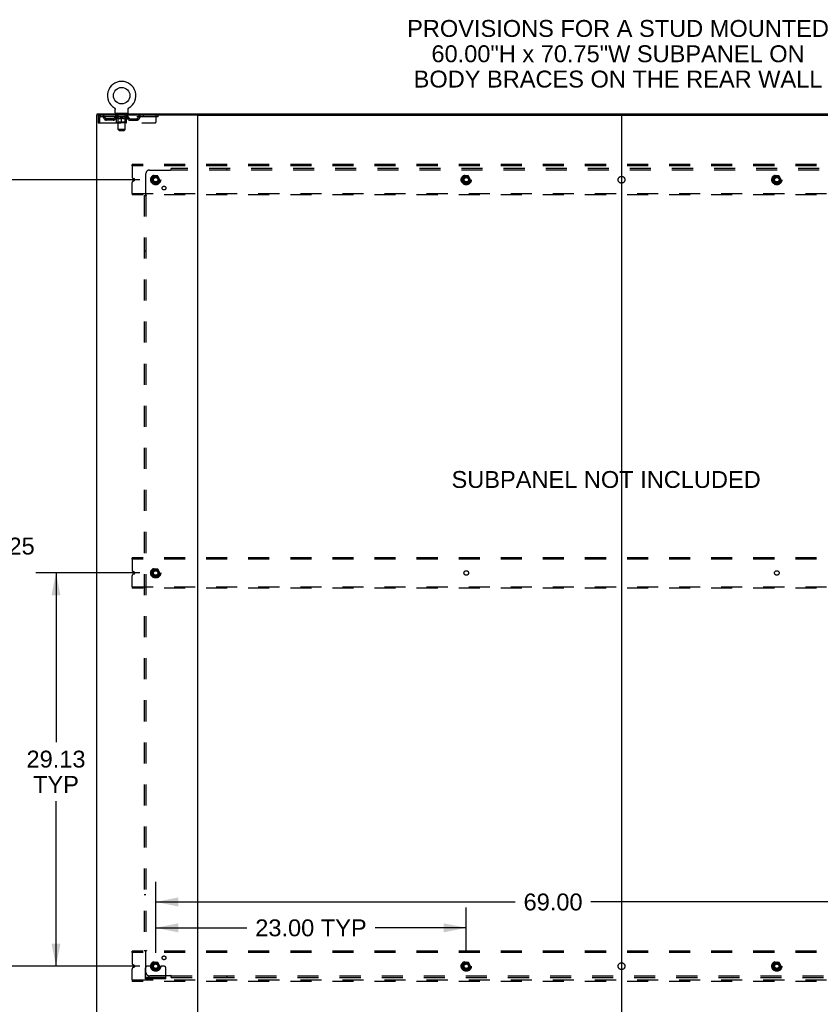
# Model space of a CAD drawing. Header units: inches. Extents: x 0 to 283, y 0 to 183.
# Tile 80 of 81: x 193 to 252, y 62 to 135. Entities that reach past the tile are written whole.
import ezdxf

# ---------------------------------------------------------------- set-up
doc = ezdxf.new("R2010")
doc.units = ezdxf.units.IN
doc.header["$LTSCALE"] = 15.583333
doc.header["$MEASUREMENT"] = 0
doc.linetypes.add('DOT', pattern=[0.2, 0.1, -0.1])
doc.linetypes.add('HIDDEN', pattern=[0.2, 0.1, -0.1])
doc.layers.get('0').update_dxf_attribs({"linetype": 'CONTINUOUS'})
for name, color, linetype in [('DEFAULT_2', 8, 'HIDDEN'), ('DIMENSIONS', 7, 'CONTINUOUS'), ('SUBPANEL', 7, 'CONTINUOUS')]:
    doc.layers.add(name, color=color, linetype=linetype)
doc.styles.get("Standard").update_dxf_attribs({"font": 'arial.ttf'})
doc.dimstyles.new('DIMSTYLE_1', dxfattribs={"dimtxt": 1.25, "dimasz": 1.666667, "dimexe": 0.09, "dimexo": 0.07, "dimgap": 0.0375, "dimtad": 0, "dimtih": 1, "dimtoh": 1, "dimzin": 4, "dimdsep": 46, "dimtxsty": 'Standard', "dimblk": '_FILLED', "dimblk1": '_FILLED', "dimblk2": '_FILLED', "dimcen": 0.09, "dimadec": 3, "dimazin": 1, "dimtfac": 1, "dimtdec": 3, "dimtofl": 0, "dimtmove": 0, "dimatfit": 3, "dimldrblk": '_FILLED', "dimfxl": 0, "dimtolj": 1, "dimtzin": 4, "dimarcsym": 0})

# ---------------------------------------------------------------- blocks, each defined once
blk = doc.blocks.new('_FILLED')
at = {"color": 0, "linetype": 'ByBlock'}
blk.add_solid([(0, 0), (-1, 0.2), (-1, -0.2)], dxfattribs=at)
blk = doc.blocks.new('*D3')
at = {"layer": 'DIMENSIONS', "color": 2, "linetype": 'Continuous'}
for p, q in [((203.255, 65.633), (203.255, 68.972)), ((226.255, 65.633), (226.255, 68.972)), ((203.255, 67.472), (210.01, 67.472)), ((226.255, 67.472), (219.499, 67.472))]:
    blk.add_line(p, q, dxfattribs=at)
at = {"layer": 'DIMENSIONS', "color": 2, "linetype": 'Continuous', "xscale": 1.6666666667, "yscale": 1.6666666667, "zscale": 1.6666666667, "rotation": 180}
blk.add_blockref('_FILLED', (203.255, 67.472), dxfattribs=at)
at = {"layer": 'DIMENSIONS', "color": 2, "linetype": 'Continuous', "xscale": 1.6666666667, "yscale": 1.6666666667, "zscale": 1.6666666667}
blk.add_blockref('_FILLED', (226.255, 67.472), dxfattribs=at)
at = {"layer": 'DIMENSIONS', "color": 2, "linetype": 'Continuous', "insert": (214.755, 68.097), "char_height": 1.25, "width": 8.23885, "attachment_point": 2, "line_spacing_factor": 0.9}
blk.add_mtext('23.00 TYP', dxfattribs=at)
blk = doc.blocks.new('*D4')
at = {"layer": 'DIMENSIONS', "color": 2, "linetype": 'Continuous'}
for p, q in [((202.088, 122.881), (190.611, 122.881)), ((192.111, 122.881), (192.111, 96.999)), ((192.111, 64.631), (192.111, 94.499)), ((202.088, 64.631), (190.611, 64.631))]:
    blk.add_line(p, q, dxfattribs=at)
at = {"layer": 'DIMENSIONS', "color": 2, "linetype": 'Continuous', "xscale": 1.6666666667, "yscale": 1.6666666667, "zscale": 1.6666666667}
for p, rotation in [((192.111, 122.881), 90), ((192.111, 64.631), 270)]:
    blk.add_blockref('_FILLED', p, dxfattribs=dict(at, rotation=rotation))
at = {"layer": 'DIMENSIONS', "color": 2, "linetype": 'Continuous', "insert": (192.111, 96.374), "char_height": 1.25, "width": 4.36803, "attachment_point": 2, "line_spacing_factor": 0.9}
blk.add_mtext('58.25', dxfattribs=at)
blk = doc.blocks.new('*D5')
at = {"layer": 'DIMENSIONS', "color": 2, "linetype": 'Continuous'}
for p, q in [((203.255, 65.633), (203.255, 70.887)), ((272.255, 65.633), (272.255, 70.887)), ((203.255, 69.387), (229.875, 69.387)), ((272.255, 69.387), (235.493, 69.387))]:
    blk.add_line(p, q, dxfattribs=at)
at = {"layer": 'DIMENSIONS', "color": 2, "linetype": 'Continuous', "xscale": 1.6666666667, "yscale": 1.6666666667, "zscale": 1.6666666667, "rotation": 180}
blk.add_blockref('_FILLED', (203.255, 69.387), dxfattribs=at)
at = {"layer": 'DIMENSIONS', "color": 2, "linetype": 'Continuous', "xscale": 1.6666666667, "yscale": 1.6666666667, "zscale": 1.6666666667}
blk.add_blockref('_FILLED', (272.255, 69.387), dxfattribs=at)
at = {"layer": 'DIMENSIONS', "color": 2, "linetype": 'Continuous', "insert": (232.684, 70.012), "char_height": 1.25, "width": 4.36803, "attachment_point": 2, "line_spacing_factor": 0.9}
blk.add_mtext('69.00', dxfattribs=at)
blk = doc.blocks.new('*D6')
at = {"layer": 'DIMENSIONS', "color": 2, "linetype": 'Continuous'}
for p, q in [((202.088, 93.756), (194.373, 93.756)), ((195.873, 93.756), (195.873, 81.221)), ((195.873, 64.631), (195.873, 76.846)), ((202.088, 64.631), (194.373, 64.631))]:
    blk.add_line(p, q, dxfattribs=at)
at = {"layer": 'DIMENSIONS', "color": 2, "linetype": 'Continuous', "xscale": 1.6666666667, "yscale": 1.6666666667, "zscale": 1.6666666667}
for p, rotation in [((195.873, 93.756), 90), ((195.873, 64.631), 270)]:
    blk.add_blockref('_FILLED', p, dxfattribs=dict(at, rotation=rotation))
at = {"layer": 'DIMENSIONS', "color": 2, "linetype": 'Continuous', "insert": (195.873, 80.596), "char_height": 1.25, "width": 4.36803, "attachment_point": 2, "line_spacing_factor": 0.9}
blk.add_mtext('29.13\\PTYP', dxfattribs=at)

msp = doc.modelspace()

# ---------------------------------------------------------------- linework, layer by layer
at = {"color": 3, "linetype": 'Continuous'}
for p, q in [((198.88, 127.652), (198.88, 59.86)), ((198.936, 127.652), (198.88, 127.652)), ((198.932, 127.756), (276.578, 127.756)), ((206.34, 127.652), (198.97, 127.652)), ((206.38, 59.9), (206.38, 127.612))]:
    msp.add_line(p, q, dxfattribs=at)
at = {"color": 7, "linetype": 'Continuous'}
for p, q in [((198.932, 127.652), (198.932, 127.756)), ((198.97, 127.652), (198.936, 127.652)), ((200.197, 128.203), (200.197, 128.203)), ((200.197, 128.203), (200.2, 128.201)), ((200.2, 128.201), (200.203, 128.199)), ((200.203, 128.199), (200.205, 128.198)), ((200.205, 128.198), (200.208, 128.196)), ((200.208, 128.196), (200.212, 128.193)), ((200.211, 128.193), (200.215, 128.19)), ((200.215, 128.19), (200.218, 128.187)), ((200.218, 128.188), (200.221, 128.184)), ((200.221, 128.185), (200.224, 128.181)), ((200.224, 128.181), (200.227, 128.178)), ((200.227, 128.178), (200.23, 128.175)), ((200.23, 128.175), (200.233, 128.172)), ((200.233, 128.172), (200.235, 128.168)), ((200.235, 128.168), (200.238, 128.164)), ((200.238, 128.164), (200.24, 128.161)), ((200.24, 128.161), (200.242, 128.157)), ((200.242, 128.157), (200.244, 128.153)), ((200.244, 128.153), (200.246, 128.149)), ((200.246, 128.149), (200.248, 128.145)), ((200.248, 128.145), (200.25, 128.141)), ((200.25, 128.141), (200.251, 128.137)), ((200.251, 128.137), (200.253, 128.133)), ((200.258, 128.103), (200.259, 128.099)), ((200.259, 128.099), (200.259, 128.095)), ((200.259, 127.846), (200.259, 128.095)), ((200.296, 127.786), (200.296, 127.756)), ((201.171, 127.786), (200.296, 127.786)), ((201.171, 127.786), (201.171, 127.756)), ((201.209, 127.846), (201.209, 128.095)), ((201.213, 128.129), (201.214, 128.133)), ((201.214, 128.133), (201.216, 128.137)), ((201.216, 128.137), (201.217, 128.141)), ((201.217, 128.141), (201.219, 128.145)), ((201.219, 128.145), (201.221, 128.149)), ((201.221, 128.149), (201.223, 128.153)), ((201.223, 128.153), (201.225, 128.157)), ((201.225, 128.157), (201.227, 128.161)), ((201.227, 128.161), (201.229, 128.164)), ((201.229, 128.164), (201.232, 128.168)), ((201.232, 128.168), (201.234, 128.172)), ((201.234, 128.172), (201.237, 128.175)), ((201.237, 128.175), (201.24, 128.178)), ((201.24, 128.178), (201.243, 128.181)), ((201.243, 128.181), (201.246, 128.185)), ((201.246, 128.184), (201.249, 128.188)), ((201.249, 128.187), (201.252, 128.19)), ((201.252, 128.19), (201.256, 128.193)), ((201.256, 128.193), (201.259, 128.196)), ((201.259, 128.196), (201.263, 128.198)), ((201.263, 128.198), (201.264, 128.199)), ((201.263, 128.198), (201.264, 128.199)), ((201.264, 128.199), (201.267, 128.201)), ((201.267, 128.201), (201.27, 128.203)), ((201.27, 128.203), (201.27, 128.203)), ((206.34, 127.652), (269.17, 127.652)), ((237.755, 127.612), (237.755, 59.9))]:
    msp.add_line(p, q, dxfattribs=at)
for points in [[(200.253, 128.133), (200.254, 128.129), (200.255, 128.125), (200.256, 128.121), (200.257, 128.116), (200.257, 128.112), (200.258, 128.108), (200.258, 128.103), (200.259, 128.099)], [(201.209, 128.095), (201.209, 128.099), (201.209, 128.103), (201.209, 128.108), (201.21, 128.112), (201.21, 128.116), (201.211, 128.121), (201.212, 128.125), (201.213, 128.129)], [(201.209, 128.099), (201.209, 128.103), (201.209, 128.108), (201.21, 128.112), (201.21, 128.116)]]:
    msp.add_lwpolyline(points, dxfattribs=at)
msp.add_circle((200.734, 129.11), 0.609, dxfattribs=at)
for centre, radius, start, end in [((200.734, 129.11), 1.054, 300.39933, 239.60067), ((200.319, 127.846), 0.06, 180, 270), ((201.149, 127.846), 0.06, 270, 360), ((206.42, 127.612), 0.04, 90, 180), ((237.715, 127.612), 0.04, 0, 90), ((237.795, 127.612), 0.04, 90, 180)]:
    msp.add_arc(centre, radius, start, end, dxfattribs=at)
at = {"color": 3, "linetype": 'Continuous'}
msp.add_arc((206.34, 127.612), 0.04, 0, 90, dxfattribs=at)
at = {"layer": 'DEFAULT_2', "color": 8, "linetype": 'HIDDEN'}
for p, q in [((199.151, 127.652), (199.151, 127.548)), ((200.203, 128.199), (200.205, 128.198)), ((200.296, 127.548), (200.296, 127.652)), ((200.389, 127.786), (200.389, 127.756)), ((200.424, 127.696), (200.424, 127.776)), ((200.493, 127.686), (200.434, 127.686)), ((200.485, 126.596), (200.485, 127.676)), ((201.034, 127.686), (200.975, 127.686)), ((200.983, 126.596), (200.983, 127.676)), ((201.044, 127.696), (201.044, 127.776)), ((201.079, 127.786), (201.079, 127.756)), ((201.171, 127.548), (201.171, 127.652)), ((201.27, 128.203), (201.27, 128.203)), ((202.321, 127.652), (202.321, 127.548)), ((203.296, 127.215), (203.296, 127.652)), ((203.421, 127.652), (203.421, 127.548)), ((198.984, 127.485), (198.984, 127.09)), ((198.984, 127.485), (199.088, 127.485)), ((198.984, 127.09), (199.088, 127.09)), ((199.088, 127.485), (199.088, 127.09)), ((199.118, 127.09), (199.118, 127.485)), ((199.118, 127.09), (203.171, 127.09)), ((203.421, 127.548), (199.151, 127.548)), ((199.619, 127.297), (199.619, 127.401)), ((200.102, 127.401), (199.619, 127.401)), ((200.102, 127.297), (199.619, 127.297)), ((199.869, 127.297), (199.869, 127.401)), ((200.227, 127.511), (200.227, 127.548)), ((200.355, 127.422), (200.227, 127.511)), ((201.24, 127.511), (200.227, 127.511)), ((200.235, 127.543), (200.235, 127.548)), ((200.242, 127.54), (200.242, 127.543)), ((200.242, 127.54), (201.225, 127.54)), ((200.249, 127.54), (200.249, 127.543)), ((200.25, 127.54), (200.25, 127.543)), ((200.258, 127.543), (200.258, 127.548)), ((200.271, 127.54), (200.271, 127.543)), ((200.272, 127.54), (200.272, 127.543)), ((200.295, 127.543), (200.295, 127.548)), ((200.307, 127.54), (200.307, 127.543)), ((200.309, 127.54), (200.309, 127.543)), ((200.472, 127.543), (200.311, 127.543)), ((200.346, 127.543), (200.346, 127.548)), ((200.347, 127.54), (200.347, 127.543)), ((200.348, 127.54), (200.348, 127.543)), ((200.35, 127.54), (200.35, 127.543)), ((200.355, 127.422), (200.363, 127.422)), ((200.356, 127.54), (200.356, 127.543)), ((200.356, 127.54), (200.356, 127.543)), ((200.358, 127.54), (200.358, 127.543)), ((200.361, 127.54), (200.361, 127.544)), ((200.363, 127.132), (200.363, 127.456)), ((200.365, 127.54), (200.365, 127.543)), ((200.376, 127.54), (200.376, 127.543)), ((200.39, 127.54), (200.39, 127.543)), ((200.391, 127.54), (200.391, 127.545)), ((201.074, 127.102), (200.393, 127.102)), ((200.407, 127.54), (200.407, 127.543)), ((200.408, 127.543), (200.408, 127.548)), ((200.416, 127.54), (200.416, 127.543)), ((200.419, 127.54), (200.419, 127.543)), ((200.427, 127.54), (200.427, 127.543)), ((200.436, 127.54), (200.436, 127.546)), ((200.448, 127.54), (200.448, 127.543)), ((200.451, 127.54), (200.451, 127.543)), ((200.484, 127.134), (200.452, 127.102)), ((200.472, 127.54), (200.472, 127.543)), ((200.526, 127.543), (200.476, 127.543)), ((200.477, 127.422), (200.621, 127.422)), ((200.481, 127.543), (200.481, 127.548)), ((200.484, 127.134), (200.484, 127.508)), ((200.984, 127.134), (200.484, 127.134)), ((200.486, 127.54), (200.486, 127.543)), ((200.49, 127.54), (200.49, 127.543)), ((200.494, 127.54), (200.494, 127.547)), ((200.498, 127.54), (200.498, 127.543)), ((200.507, 127.54), (200.507, 127.543)), ((200.526, 127.54), (200.526, 127.543)), ((200.586, 127.543), (200.538, 127.543)), ((200.555, 127.54), (200.555, 127.543)), ((200.56, 127.543), (200.56, 127.548)), ((200.563, 127.54), (200.563, 127.543)), ((200.565, 127.54), (200.565, 127.548)), ((200.567, 127.54), (200.567, 127.543)), ((200.573, 127.54), (200.573, 127.543)), ((200.586, 127.54), (200.586, 127.543)), ((200.65, 127.543), (200.606, 127.543)), ((200.617, 127.54), (200.617, 127.543)), ((200.642, 127.543), (200.704, 127.546)), ((200.646, 127.543), (200.646, 127.548)), ((200.646, 127.543), (200.646, 127.548)), ((200.646, 127.548), (200.646, 127.548)), ((200.646, 127.54), (200.646, 127.543)), ((200.649, 127.54), (200.649, 127.543)), ((200.65, 127.54), (200.65, 127.543)), ((200.65, 127.54), (200.65, 127.543)), ((200.678, 127.543), (200.73, 127.543)), ((200.683, 127.54), (200.683, 127.543)), ((200.687, 127.543), (200.687, 127.545)), ((200.704, 127.543), (200.704, 127.546)), ((200.717, 127.54), (200.717, 127.543)), ((200.732, 127.543), (200.731, 127.543)), ((200.731, 127.54), (200.731, 127.543)), ((200.732, 127.54), (200.732, 127.543)), ((200.734, 127.543), (200.734, 127.548)), ((200.734, 127.548), (200.825, 127.543)), ((200.734, 127.102), (200.734, 127.457)), ((200.736, 127.54), (200.736, 127.543)), ((200.736, 127.54), (200.736, 127.543)), ((200.736, 127.543), (200.736, 127.543)), ((200.75, 127.54), (200.75, 127.543)), ((200.75, 127.543), (200.789, 127.543)), ((200.784, 127.54), (200.784, 127.543)), ((200.817, 127.54), (200.817, 127.543)), ((200.817, 127.54), (200.817, 127.543)), ((200.817, 127.543), (200.861, 127.543)), ((200.818, 127.54), (200.818, 127.543)), ((200.821, 127.543), (200.821, 127.548)), ((200.821, 127.548), (200.822, 127.548)), ((200.821, 127.54), (200.821, 127.543)), ((200.822, 127.543), (200.822, 127.548)), ((200.847, 127.422), (200.99, 127.422)), ((200.85, 127.54), (200.85, 127.543)), ((200.882, 127.54), (200.882, 127.543)), ((200.882, 127.543), (200.929, 127.543)), ((200.894, 127.54), (200.894, 127.543)), ((200.9, 127.54), (200.9, 127.543)), ((200.902, 127.54), (200.902, 127.548)), ((200.904, 127.54), (200.904, 127.543)), ((200.907, 127.543), (200.907, 127.548)), ((200.913, 127.54), (200.913, 127.543)), ((200.941, 127.54), (200.941, 127.543)), ((200.941, 127.543), (200.991, 127.543)), ((200.961, 127.54), (200.961, 127.543)), ((200.969, 127.54), (200.969, 127.543)), ((200.973, 127.54), (200.973, 127.547)), ((200.978, 127.54), (200.978, 127.543)), ((200.981, 127.54), (200.981, 127.543)), ((200.984, 127.134), (200.984, 127.508)), ((200.984, 127.134), (201.015, 127.102)), ((200.987, 127.543), (200.987, 127.548)), ((200.995, 127.54), (200.995, 127.543)), ((200.995, 127.543), (201.156, 127.543)), ((201.017, 127.54), (201.017, 127.543)), ((201.019, 127.54), (201.019, 127.543)), ((201.032, 127.54), (201.032, 127.546)), ((201.041, 127.54), (201.041, 127.543)), ((201.048, 127.54), (201.048, 127.543)), ((201.051, 127.54), (201.051, 127.543)), ((201.059, 127.543), (201.059, 127.548)), ((201.06, 127.54), (201.06, 127.543)), ((201.076, 127.54), (201.076, 127.545)), ((201.077, 127.54), (201.077, 127.543)), ((201.091, 127.54), (201.091, 127.543)), ((201.103, 127.54), (201.103, 127.543)), ((201.104, 127.132), (201.104, 127.456)), ((201.104, 127.422), (201.112, 127.422)), ((201.106, 127.54), (201.106, 127.544)), ((201.109, 127.54), (201.109, 127.543)), ((201.112, 127.54), (201.112, 127.543)), ((201.112, 127.54), (201.112, 127.543)), ((201.112, 127.422), (201.24, 127.511)), ((201.117, 127.54), (201.117, 127.543)), ((201.12, 127.54), (201.12, 127.543)), ((201.12, 127.54), (201.12, 127.543)), ((201.121, 127.543), (201.121, 127.548)), ((201.158, 127.54), (201.158, 127.543)), ((201.16, 127.54), (201.16, 127.543)), ((201.172, 127.543), (201.172, 127.548)), ((201.195, 127.54), (201.195, 127.543)), ((201.196, 127.54), (201.196, 127.543)), ((201.209, 127.543), (201.209, 127.548)), ((201.217, 127.54), (201.217, 127.543)), ((201.218, 127.54), (201.218, 127.543)), ((201.225, 127.54), (201.225, 127.543)), ((201.232, 127.543), (201.232, 127.548)), ((201.24, 127.511), (201.24, 127.548)), ((201.365, 127.401), (201.848, 127.401)), ((201.365, 127.297), (201.848, 127.297)), ((201.598, 127.297), (201.598, 127.401)), ((201.848, 127.297), (201.848, 127.401)), ((200.545, 126.536), (200.485, 126.596)), ((200.983, 126.596), (200.485, 126.596)), ((200.545, 126.536), (200.923, 126.536)), ((200.923, 126.536), (200.983, 126.596)), ((201.505, 123.902), (201.505, 124.006)), ((274.005, 124.006), (201.505, 124.006)), ((201.505, 123.902), (201.505, 123.094)), ((274.005, 123.902), (201.505, 123.902)), ((201.505, 121.86), (201.505, 122.669)), ((201.676, 122.939), (201.582, 122.978)), ((201.582, 122.785), (201.676, 122.824)), ((203.092, 123.154), (202.937, 122.886)), ((202.937, 122.876), (203.092, 122.609)), ((203.409, 123.159), (203.1, 123.159)), ((203.409, 122.604), (203.1, 122.604)), ((203.572, 122.886), (203.418, 123.154)), ((203.418, 122.609), (203.572, 122.876)), ((226.092, 123.154), (225.937, 122.886)), ((225.937, 122.876), (226.092, 122.609)), ((226.409, 123.159), (226.1, 123.159)), ((226.409, 122.604), (226.1, 122.604)), ((226.572, 122.886), (226.418, 123.154)), ((226.418, 122.609), (226.572, 122.876)), ((249.092, 123.154), (248.937, 122.886)), ((248.937, 122.876), (249.092, 122.609)), ((249.409, 123.159), (249.1, 123.159)), ((249.409, 122.604), (249.1, 122.604)), ((249.572, 122.886), (249.418, 123.154)), ((249.418, 122.609), (249.572, 122.876)), ((201.505, 121.86), (201.505, 121.756)), ((201.505, 121.86), (274.005, 121.86)), ((274.005, 121.756), (201.505, 121.756)), ((201.505, 94.777), (201.505, 94.881)), ((274.005, 94.881), (201.505, 94.881)), ((201.505, 94.777), (201.505, 93.969)), ((274.005, 94.777), (201.505, 94.777)), ((201.505, 92.735), (201.505, 93.544)), ((201.676, 93.814), (201.582, 93.853)), ((201.582, 93.66), (201.676, 93.699)), ((203.092, 94.029), (202.937, 93.761)), ((202.937, 93.751), (203.092, 93.484)), ((203.409, 94.034), (203.1, 94.034)), ((203.409, 93.479), (203.1, 93.479)), ((203.572, 93.761), (203.418, 94.029)), ((203.418, 93.484), (203.572, 93.751)), ((201.505, 92.735), (201.505, 92.631)), ((201.505, 92.735), (274.005, 92.735)), ((274.005, 92.631), (201.505, 92.631)), ((201.505, 65.652), (201.505, 65.756)), ((274.005, 65.756), (201.505, 65.756)), ((201.505, 65.652), (201.505, 64.844)), ((274.005, 65.652), (201.505, 65.652)), ((203.409, 64.909), (203.1, 64.909)), ((226.409, 64.909), (226.1, 64.909)), ((249.409, 64.909), (249.1, 64.909)), ((201.505, 63.61), (201.505, 64.419)), ((201.676, 64.689), (201.582, 64.728)), ((201.582, 64.535), (201.676, 64.574)), ((202.505, 63.684), (202.505, 64.506)), ((202.719, 64.631), (202.63, 64.631)), ((202.84, 64.631), (202.719, 64.631)), ((203.08, 64.631), (202.84, 64.631)), ((203.092, 64.904), (202.937, 64.636)), ((202.937, 64.626), (203.092, 64.359)), ((203.409, 64.354), (203.1, 64.354)), ((203.572, 64.636), (203.418, 64.904)), ((203.418, 64.359), (203.572, 64.626)), ((203.43, 64.631), (203.669, 64.631)), ((203.79, 64.631), (203.669, 64.631)), ((203.88, 64.631), (203.79, 64.631)), ((204.005, 63.684), (204.005, 64.506)), ((226.092, 64.904), (225.937, 64.636)), ((225.937, 64.626), (226.092, 64.359)), ((226.409, 64.354), (226.1, 64.354)), ((226.572, 64.636), (226.418, 64.904)), ((226.418, 64.359), (226.572, 64.626)), ((249.092, 64.904), (248.937, 64.636)), ((248.937, 64.626), (249.092, 64.359)), ((249.409, 64.354), (249.1, 64.354)), ((249.572, 64.636), (249.418, 64.904)), ((249.418, 64.359), (249.572, 64.626)), ((201.505, 63.61), (201.505, 63.506)), ((201.505, 63.61), (274.005, 63.61)), ((274.005, 63.506), (201.505, 63.506)), ((204.005, 63.788), (202.505, 63.788)), ((204.005, 63.684), (202.505, 63.684)), ((202.752, 63.684), (202.752, 63.788)), ((203.008, 63.684), (203.008, 63.788)), ((203.502, 63.684), (203.502, 63.788)), ((203.758, 63.684), (203.758, 63.788))]:
    msp.add_line(p, q, dxfattribs=at)
for points in [[(199.151, 127.652), (199.148, 127.651), (199.146, 127.648), (199.144, 127.643), (199.141, 127.636), (199.139, 127.627), (199.136, 127.616), (199.134, 127.603), (199.132, 127.589), (199.129, 127.574), (199.127, 127.558), (199.125, 127.54), (199.122, 127.522), (199.12, 127.504), (199.118, 127.485)], [(199.151, 127.548), (199.148, 127.548), (199.146, 127.547), (199.144, 127.545), (199.141, 127.542), (199.139, 127.539), (199.136, 127.535), (199.134, 127.53), (199.132, 127.525), (199.129, 127.519), (199.127, 127.513), (199.125, 127.506), (199.122, 127.499), (199.118, 127.485)], [(200.363, 127.456), (200.383, 127.448), (200.402, 127.441), (200.421, 127.435), (200.44, 127.43), (200.458, 127.425), (200.477, 127.422)], [(200.483, 127.422), (200.463, 127.425), (200.443, 127.43), (200.424, 127.435), (200.404, 127.441), (200.384, 127.449), (200.363, 127.456)], [(200.734, 127.457), (200.713, 127.449), (200.692, 127.442), (200.672, 127.435), (200.652, 127.43), (200.633, 127.425), (200.613, 127.422)], [(200.621, 127.422), (200.639, 127.425), (200.658, 127.43), (200.677, 127.435), (200.695, 127.441), (200.714, 127.448), (200.734, 127.455)], [(200.854, 127.422), (200.834, 127.425), (200.815, 127.43), (200.795, 127.435), (200.775, 127.442), (200.754, 127.449), (200.734, 127.457)], [(200.734, 127.455), (200.753, 127.448), (200.772, 127.441), (200.791, 127.435), (200.81, 127.43), (200.828, 127.425), (200.847, 127.422)], [(201.104, 127.456), (201.083, 127.448), (201.063, 127.441), (201.043, 127.435), (201.023, 127.43), (201.004, 127.425), (200.984, 127.422)], [(200.99, 127.422), (201.009, 127.426), (201.028, 127.43), (201.047, 127.435), (201.066, 127.441), (201.085, 127.448), (201.104, 127.456)]]:
    msp.add_lwpolyline(points, dxfattribs=at)
for centre, radius in [((203.255, 122.881), 0.372), ((226.255, 122.881), 0.372), ((249.255, 122.881), 0.372), ((203.255, 122.881), 0.356), ((203.255, 122.881), 0.312), ((203.255, 122.881), 0.204), ((203.255, 122.881), 0.188), ((203.255, 122.881), 0.183), ((203.255, 122.881), 0.165), ((226.255, 122.881), 0.356), ((226.255, 122.881), 0.312), ((226.255, 122.881), 0.204), ((226.255, 122.881), 0.188), ((226.255, 122.881), 0.183), ((226.255, 122.881), 0.165), ((249.255, 122.881), 0.356), ((249.255, 122.881), 0.312), ((249.255, 122.881), 0.204), ((249.255, 122.881), 0.188), ((249.255, 122.881), 0.183), ((249.255, 122.881), 0.165), ((203.255, 93.756), 0.372), ((203.255, 93.756), 0.356), ((203.255, 93.756), 0.312), ((203.255, 93.756), 0.204), ((203.255, 93.756), 0.188), ((203.255, 93.756), 0.183), ((203.255, 93.756), 0.165), ((203.255, 64.631), 0.372), ((203.255, 64.631), 0.356), ((203.255, 64.631), 0.312), ((226.255, 64.631), 0.372), ((226.255, 64.631), 0.356), ((226.255, 64.631), 0.312), ((249.255, 64.631), 0.372), ((249.255, 64.631), 0.356), ((249.255, 64.631), 0.312), ((203.255, 64.631), 0.204), ((203.255, 64.631), 0.188), ((203.255, 64.631), 0.183), ((203.255, 64.631), 0.165), ((226.255, 64.631), 0.204), ((226.255, 64.631), 0.188), ((226.255, 64.631), 0.183), ((226.255, 64.631), 0.165), ((249.255, 64.631), 0.204), ((249.255, 64.631), 0.188), ((249.255, 64.631), 0.183), ((249.255, 64.631), 0.165)]:
    msp.add_circle(centre, radius, dxfattribs=at)
at = {"layer": 'DEFAULT_2', "color": 8, "linetype": 'DOT'}
for centre in [(203.255, 122.881), (226.255, 122.881), (249.255, 122.881), (203.255, 93.756), (226.255, 93.756), (249.255, 93.756), (203.255, 64.631), (226.255, 64.631), (249.255, 64.631)]:
    msp.add_circle(centre, 0.17, dxfattribs=at)
at = {"layer": 'DEFAULT_2', "color": 8, "linetype": 'HIDDEN'}
for centre, radius, start, end in [((199.151, 127.485), 0.167, 90, 180), ((199.33, 127.485), 0.167, 8.07163, 90), ((200.391, 127.485), 0.167, 90, 171.92837), ((200.414, 127.776), 0.01, 0, 90), ((200.434, 127.696), 0.01, 180, 270), ((200.475, 127.676), 0.01, 0, 90), ((200.993, 127.676), 0.01, 90, 180), ((201.034, 127.696), 0.01, 270, 360), ((201.054, 127.776), 0.01, 90, 180), ((201.076, 127.485), 0.167, 8.07163, 90), ((202.137, 127.485), 0.167, 90, 171.92837), ((199.151, 127.485), 0.063, 90, 180), ((199.33, 127.486), 0.0625, 7.98631, 90), ((199.619, 127.526), 0.229, 187.98631, 270), ((199.619, 127.526), 0.125, 188.07163, 270), ((200.102, 127.526), 0.125, 270, 351.92837), ((200.102, 127.526), 0.229, 270, 352.01369), ((200.391, 127.486), 0.0625, 90, 172.01369), ((200.393, 127.132), 0.0296, 180, 270), ((200.452, 127.508), 0.0318, 0, 90), ((201.015, 127.508), 0.0318, 90, 180), ((201.074, 127.132), 0.0296, 270, 360), ((201.077, 127.486), 0.0625, 7.98631, 90), ((201.365, 127.526), 0.229, 187.98631, 270), ((201.365, 127.526), 0.125, 188.07163, 270), ((201.848, 127.526), 0.125, 270, 351.92837), ((201.848, 127.526), 0.229, 270, 352.01369), ((202.137, 127.486), 0.0625, 90, 172.01369), ((203.171, 127.215), 0.125, 270, 360), ((201.63, 123.094), 0.125, 180, 247.5), ((201.63, 122.669), 0.125, 112.5, 180), ((201.652, 122.881), 0.0625, 292.5, 67.5), ((202.946, 122.881), 0.01, 150.01268, 209.98829), ((203.1, 123.149), 0.01, 90.01235, 149.98915), ((203.1, 122.614), 0.01, 210.01204, 269.98872), ((203.409, 123.149), 0.01, 30.01204, 89.98872), ((203.409, 122.614), 0.01, 270.01235, 329.98915), ((203.563, 122.881), 0.01, 330.01268, 29.98829), ((225.946, 122.881), 0.01, 150.01268, 209.98829), ((226.1, 123.149), 0.01, 90.01235, 149.98915), ((226.1, 122.614), 0.01, 210.01204, 269.98872), ((226.409, 123.149), 0.01, 30.01204, 89.98872), ((226.409, 122.614), 0.01, 270.01235, 329.98915), ((226.563, 122.881), 0.01, 330.01268, 29.98829), ((248.946, 122.881), 0.01, 150.01268, 209.98829), ((249.1, 123.149), 0.01, 90.01235, 149.98915), ((249.1, 122.614), 0.01, 210.01204, 269.98872), ((249.409, 123.149), 0.01, 30.01204, 89.98872), ((249.409, 122.614), 0.01, 270.01235, 329.98915), ((249.563, 122.881), 0.01, 330.01268, 29.98829), ((201.63, 93.969), 0.125, 180, 247.5), ((201.63, 93.544), 0.125, 112.5, 180), ((201.652, 93.756), 0.0625, 292.5, 67.5), ((202.946, 93.756), 0.01, 150.01268, 209.98829), ((203.1, 94.024), 0.01, 90.01235, 149.98915), ((203.1, 93.489), 0.01, 210.01204, 269.98872), ((203.409, 94.024), 0.01, 30.01204, 89.98872), ((203.409, 93.489), 0.01, 270.01235, 329.98915), ((203.563, 93.756), 0.01, 330.01268, 29.98829), ((203.1, 64.899), 0.01, 90.01235, 149.98915), ((203.409, 64.899), 0.01, 30.01204, 89.98872), ((226.1, 64.899), 0.01, 90.01235, 149.98915), ((226.409, 64.899), 0.01, 30.01204, 89.98872), ((249.1, 64.899), 0.01, 90.01235, 149.98915), ((249.409, 64.899), 0.01, 30.01204, 89.98872), ((201.63, 64.844), 0.125, 180, 247.5), ((201.63, 64.419), 0.125, 112.5, 180), ((201.652, 64.631), 0.0625, 292.5, 67.5), ((202.63, 64.506), 0.125, 90, 180), ((202.946, 64.631), 0.01, 150.01268, 209.98829), ((203.255, 64.631), 0.175, 180, 360), ((203.1, 64.364), 0.01, 210.01204, 269.98872), ((203.409, 64.364), 0.01, 270.01235, 329.98915), ((203.563, 64.631), 0.01, 330.01268, 29.98829), ((203.88, 64.506), 0.125, 0, 90), ((225.946, 64.631), 0.01, 150.01268, 209.98829), ((226.1, 64.364), 0.01, 210.01204, 269.98872), ((226.409, 64.364), 0.01, 270.01235, 329.98915), ((226.563, 64.631), 0.01, 330.01268, 29.98829), ((248.946, 64.631), 0.01, 150.01268, 209.98829), ((249.1, 64.364), 0.01, 210.01204, 269.98872), ((249.409, 64.364), 0.01, 270.01235, 329.98915), ((249.563, 64.631), 0.01, 330.01268, 29.98829)]:
    msp.add_arc(centre, radius, start, end, dxfattribs=at)
for centre, major_axis, ratio, start_param, end_param in [((200.734, 127.548), (0.506, 0.005), 0.05963, 2.96643, 3.140963), ((200.212, 127.539), (0.158, 0), 0.060556, 0.430652, 1.470503), ((200.734, 127.548), (0.506, 0), 0.060556, -3.141593, -2.96706), ((200.212, 127.533), (0.158, 0.002), 0.05963, 1.376596, 1.469874), ((200.734, 127.548), (0.506, 0.011), 0.05688, 2.791345, 2.965878), ((200.192, 127.539), (0.158, 0.002), 0.05963, 0.25549, 1.295341), ((200.247, 127.539), (0.158, -0.002), 0.05963, 0.605815, 1.645666), ((200.734, 127.548), (0.506, -0.005), 0.05963, -2.96643, -2.791898), ((200.247, 127.533), (0.158, 0), 0.060556, 1.551758, 1.645036), ((200.192, 127.533), (0.158, 0.003), 0.05688, 1.20151, 1.294789), ((200.248, 127.535), (0.131, 0.001), 0.05963, 1.065228, 1.614276), ((200.232, 127.535), (0.131, 0.003), 0.05688, 0.890143, 1.43919), ((200.278, 127.535), (0.131, 0), 0.060556, 1.240391, 1.789438), ((200.734, 127.548), (0.506, 0.015), 0.052395, 2.616403, 2.790936), ((200.189, 127.539), (0.158, 0.003), 0.05688, 0.080405, 1.120256), ((200.297, 127.539), (0.158, -0.003), 0.05688, 0.7809, 1.820751), ((200.734, 127.548), (0.506, -0.011), 0.05688, -2.791345, -2.616812), ((200.297, 127.533), (0.158, -0.002), 0.05963, 1.72692, 1.820198), ((200.189, 127.533), (0.158, 0.005), 0.052395, 1.026568, 1.119847), ((200.231, 127.535), (0.131, 0.004), 0.052395, 0.715201, 1.264248), ((200.323, 127.535), (0.131, -0.001), 0.05963, 1.415553, 1.9646), ((200.734, 127.548), (0.506, 0.02), 0.046319, 2.441654, 2.616187), ((200.36, 127.539), (0.158, -0.005), 0.052395, 0.955842, 1.995693), ((200.734, 127.548), (0.506, -0.015), 0.052395, -2.616403, -2.44187), ((200.203, 127.539), (0.158, 0.005), 0.052395, -0.094537, 0.945314), ((200.36, 127.533), (0.158, -0.003), 0.05688, 1.902006, 1.995284), ((200.203, 127.533), (0.158, 0.006), 0.046319, 0.851819, 0.945098), ((200.246, 127.535), (0.131, 0.005), 0.046319, 0.540452, 1.089499), ((200.38, 127.535), (0.131, -0.003), 0.05688, 1.590638, 2.139686), ((200.734, 127.548), (0.506, 0.024), 0.038841, 2.267123, 2.441656), ((200.435, 127.539), (0.158, -0.006), 0.046319, 1.130591, 2.170442), ((200.232, 127.539), (0.158, 0.006), 0.046319, -0.269286, 0.770565), ((200.734, 127.548), (0.506, -0.02), 0.046319, -2.441654, -2.267121), ((200.435, 127.533), (0.158, -0.005), 0.052395, 2.076947, 2.170226), ((200.232, 127.533), (0.158, 0.007), 0.038841, 0.677289, 0.770567), ((200.276, 127.535), (0.131, 0.006), 0.038841, 0.365921, 0.914969), ((200.447, 127.535), (0.131, -0.004), 0.052395, 1.76558, 2.314627), ((200.734, 127.548), (0.506, 0.027), 0.030195, 2.09281, 2.267343), ((200.519, 127.539), (0.158, -0.007), 0.038841, 1.305122, 2.344973), ((200.277, 127.539), (0.158, 0.007), 0.038841, -0.443817, 0.596034), ((200.734, 127.548), (0.506, -0.024), 0.038841, -2.267123, -2.092591), ((200.519, 127.533), (0.158, -0.006), 0.046319, 2.251696, 2.344975), ((200.277, 127.533), (0.158, 0.008), 0.030195, 0.502975, 0.596254), ((200.319, 127.535), (0.131, 0.007), 0.030195, 0.191608, 0.740655), ((200.523, 127.535), (0.131, -0.005), 0.046319, 1.940329, 2.489376), ((200.336, 127.539), (0.158, 0.008), 0.030195, -0.61813, 0.421721), ((200.734, 127.548), (0.506, 0.029), 0.020645, 1.918687, 2.09322), ((200.609, 127.539), (0.158, -0.008), 0.030195, 1.479435, 2.519286), ((200.734, 127.548), (0.506, -0.027), 0.030195, -2.09281, -1.918277), ((200.609, 127.533), (0.158, -0.007), 0.038841, 2.426227, 2.519505), ((200.336, 127.533), (0.158, 0.009), 0.020645, 0.328852, 0.422131), ((200.375, 127.535), (0.131, 0.007), 0.020645, 0.017485, 0.566532), ((200.606, 127.535), (0.131, -0.006), 0.038841, 2.11486, 2.663907), ((200.407, 127.539), (0.158, 0.009), 0.020645, -0.792253, 0.247598), ((200.734, 127.548), (0.506, 0.03), 0.010478, 1.744704, 1.919237), ((200.703, 127.539), (0.158, -0.009), 0.020645, 1.653558, 2.693409), ((200.734, 127.548), (0.506, -0.029), 0.020645, -1.918687, -1.744154), ((200.703, 127.533), (0.158, -0.008), 0.030195, 2.60054, 2.693819), ((200.407, 127.533), (0.158, 0.009), 0.010478, 0.154869, 0.248148), ((200.442, 127.535), (0.131, 0.008), 0.010478, 6.126688, 6.675735), ((200.693, 127.535), (0.131, -0.007), 0.030195, 2.289173, 2.83822), ((200.488, 127.539), (0.158, 0.009), 0.010478, -0.966236, -0.000846), ((200.798, 127.539), (0.158, -0.009), 0.010478, 1.827541, 2.867392), ((200.734, 127.548), (0.506, -0.03), 0.010478, -1.744704, -1.570171), ((200.798, 127.533), (0.158, -0.009), 0.020645, 2.774664, 2.867942), ((200.781, 127.535), (0.131, -0.007), 0.020645, 2.463296, 3.012344), ((200.669, 127.539), (0.158, 0.009), 0.010478, 0.274201, 1.314052), ((200.6, 127.535), (0.131, 0.008), 0.010478, -0.000298, 0.504314), ((200.576, 127.533), (0.158, 0.009), 0.010478, 0.192946, 0.399283), ((200.734, 127.548), (0.506, 0.03), 0.010478, -1.578586, -1.396888), ((200.891, 127.533), (0.158, -0.009), 0.010478, 2.948646, 3.041925), ((200.867, 127.535), (0.131, -0.008), 0.010478, 2.637279, 3.142076), ((200.764, 127.539), (0.158, 0.009), 0.020645, 0.448184, 1.488034), ((200.687, 127.535), (0.131, 0.007), 0.020645, 0.129249, 0.678296), ((200.669, 127.533), (0.158, 0.009), 0.020645, 0.273651, 0.366929), ((200.979, 127.539), (0.158, -0.009), 0.010478, -3.140747, -2.175357), ((200.734, 127.548), (0.506, 0.029), 0.020645, -1.397439, -1.222906), ((200.734, 127.548), (0.506, -0.03), 0.010478, 1.222355, 1.396888), ((200.858, 127.539), (0.158, 0.008), 0.030195, 0.622307, 1.662158), ((200.774, 127.535), (0.131, 0.007), 0.030195, 0.303372, 0.852419), ((201.025, 127.535), (0.131, -0.008), 0.010478, 2.749043, 3.29809), ((201.06, 127.539), (0.158, -0.009), 0.020645, 2.893995, 3.933846), ((200.764, 127.533), (0.158, 0.008), 0.030195, 0.447774, 0.541052), ((201.06, 127.533), (0.158, -0.009), 0.010478, 2.893445, 2.986723), ((200.734, 127.548), (0.506, 0.027), 0.030195, -1.223315, -1.048783), ((200.734, 127.548), (0.506, -0.029), 0.020645, 1.048373, 1.222906), ((200.948, 127.539), (0.158, 0.007), 0.038841, 0.79662, 1.836471), ((200.861, 127.535), (0.131, 0.006), 0.038841, 0.477686, 1.026733), ((201.092, 127.535), (0.131, -0.007), 0.020645, 2.57506, 3.124108), ((201.032, 127.539), (0.158, 0.006), 0.046319, 0.971151, 2.011002), ((201.131, 127.539), (0.158, -0.008), 0.030195, 2.719872, 3.759723), ((200.858, 127.533), (0.158, 0.007), 0.038841, 0.622087, 0.715366), ((201.131, 127.533), (0.158, -0.009), 0.020645, 2.719462, 2.812741), ((200.734, 127.548), (0.506, 0.024), 0.038841, -1.049002, -0.874469), ((200.734, 127.548), (0.506, -0.027), 0.030195, 0.87425, 1.048783), ((200.944, 127.535), (0.131, 0.005), 0.046319, 0.652216, 1.201263), ((201.107, 127.539), (0.158, 0.005), 0.052395, 1.1459, 2.185751), ((201.148, 127.535), (0.131, -0.007), 0.030195, 2.400937, 2.949985), ((201.19, 127.539), (0.158, -0.007), 0.038841, 2.545558, 3.585409), ((201.02, 127.535), (0.131, 0.004), 0.052395, 0.826965, 1.376012), ((200.948, 127.533), (0.158, 0.006), 0.046319, 0.796618, 0.889896), ((201.19, 127.533), (0.158, -0.008), 0.030195, 2.545339, 2.638617), ((201.17, 127.539), (0.158, 0.003), 0.05688, 1.320842, 2.360692), ((200.734, 127.548), (0.506, 0.02), 0.046319, -0.874471, -0.699939), ((200.734, 127.548), (0.506, -0.024), 0.038841, 0.699936, 0.874469), ((201.235, 127.539), (0.158, -0.006), 0.046319, 2.371028, 3.410879), ((201.191, 127.535), (0.131, -0.006), 0.038841, 2.226624, 2.775671), ((201.22, 127.539), (0.158, 0.002), 0.05963, 1.495927, 2.535778), ((201.088, 127.535), (0.131, 0.003), 0.05688, 1.001907, 1.550954), ((201.265, 127.539), (0.158, -0.005), 0.052395, 2.196279, 3.23613), ((201.032, 127.533), (0.158, 0.005), 0.052395, 0.971367, 1.064645), ((201.221, 127.535), (0.131, -0.005), 0.046319, 2.052093, 2.601141), ((201.256, 127.539), (0.158, 0), 0.060556, 1.671089, 2.71094), ((201.235, 127.533), (0.158, -0.007), 0.038841, 2.371026, 2.464304), ((201.278, 127.539), (0.158, -0.003), 0.05688, 2.021337, 3.061188), ((200.734, 127.548), (0.506, 0.015), 0.052395, -0.699723, -0.52519), ((200.734, 127.548), (0.506, -0.02), 0.046319, 0.525406, 0.699939), ((201.275, 127.539), (0.158, -0.002), 0.05963, 1.846251, 2.886102), ((201.144, 127.535), (0.131, 0.001), 0.05963, 1.176993, 1.72604), ((201.236, 127.535), (0.131, -0.004), 0.052395, 1.877344, 2.426392), ((201.189, 127.535), (0.131, 0), 0.060556, 1.352155, 1.901202), ((201.235, 127.535), (0.131, -0.003), 0.05688, 1.702402, 2.25145), ((201.219, 127.535), (0.131, -0.001), 0.05963, 1.527317, 2.076364), ((201.107, 127.533), (0.158, 0.003), 0.05688, 1.146309, 1.239587), ((201.265, 127.533), (0.158, -0.006), 0.046319, 2.196495, 2.289773), ((200.734, 127.548), (0.506, 0.011), 0.05688, -0.524781, -0.350248), ((200.734, 127.548), (0.506, -0.015), 0.052395, 0.350657, 0.52519), ((201.17, 127.533), (0.158, 0.002), 0.05963, 1.321394, 1.414673), ((201.278, 127.533), (0.158, -0.005), 0.052395, 2.021746, 2.115024), ((200.734, 127.548), (0.506, 0.005), 0.05963, -0.349695, -0.175162), ((200.734, 127.548), (0.506, -0.011), 0.05688, 0.175715, 0.350248), ((201.22, 127.533), (0.158, 0), 0.060556, 1.496556, 1.589835), ((201.275, 127.533), (0.158, -0.003), 0.05688, 1.846804, 1.940083), ((201.256, 127.533), (0.158, -0.002), 0.05963, 1.671719, 1.764997), ((200.734, 127.548), (0.506, 0), 0.060556, -0.174533, 0), ((200.734, 127.548), (0.506, -0.005), 0.05963, 0.000629, 0.175162)]:
    msp.add_ellipse(centre, major_axis=major_axis, ratio=ratio, start_param=start_param, end_param=end_param, dxfattribs=at)
at = {"layer": 'SUBPANEL', "color": 8, "linetype": 'HIDDEN'}
for p, q in [((202.536, 121.76), (202.536, 123.35)), ((202.786, 123.6), (204.376, 123.6)), ((204.394, 123.619), (204.387, 123.612)), ((204.411, 123.559), (204.411, 123.725)), ((271.098, 123.725), (204.411, 123.725)), ((271.098, 123.6), (204.411, 123.6)), ((208.536, 123.6), (208.536, 123.725)), ((202.411, 121.725), (202.411, 65.788)), ((202.411, 121.725), (202.577, 121.725)), ((202.536, 121.725), (202.536, 65.788)), ((202.536, 117.6), (202.411, 117.6)), ((202.536, 69.913), (202.411, 69.913)), ((202.411, 65.788), (202.577, 65.788)), ((202.517, 65.771), (202.524, 65.763)), ((202.536, 64.163), (202.536, 65.752)), ((204.376, 63.913), (202.786, 63.913)), ((204.411, 63.788), (204.411, 63.953)), ((204.411, 63.913), (271.098, 63.913)), ((204.411, 63.788), (271.098, 63.788)), ((208.536, 63.913), (208.536, 63.788))]:
    msp.add_line(p, q, dxfattribs=at)
for points in [[(204.387, 123.612), (204.385, 123.61), (204.383, 123.608), (204.381, 123.605), (204.379, 123.604), (204.377, 123.602), (204.376, 123.6)], [(204.388, 123.581), (204.386, 123.585), (204.384, 123.588), (204.383, 123.59), (204.381, 123.592), (204.38, 123.594), (204.378, 123.596), (204.377, 123.598), (204.376, 123.6)], [(204.411, 123.559), (204.409, 123.56), (204.407, 123.561), (204.406, 123.561), (204.404, 123.562), (204.403, 123.563), (204.401, 123.565), (204.399, 123.566), (204.398, 123.568), (204.396, 123.569), (204.395, 123.571), (204.394, 123.573), (204.392, 123.574), (204.391, 123.576), (204.39, 123.579), (204.388, 123.581)], [(204.411, 123.639), (204.409, 123.636), (204.407, 123.634), (204.406, 123.632), (204.404, 123.629), (204.402, 123.627), (204.4, 123.626), (204.399, 123.624), (204.397, 123.622), (204.395, 123.62), (204.394, 123.619)], [(202.497, 121.725), (202.5, 121.727), (202.502, 121.729), (202.504, 121.73), (202.506, 121.732), (202.508, 121.734), (202.51, 121.735), (202.512, 121.737), (202.514, 121.739), (202.516, 121.74), (202.517, 121.742), (202.522, 121.747)], [(202.522, 121.747), (202.524, 121.749), (202.526, 121.751), (202.528, 121.753), (202.53, 121.755), (202.532, 121.757), (202.534, 121.759), (202.536, 121.76)], [(202.551, 121.75), (202.548, 121.752), (202.546, 121.753), (202.544, 121.755), (202.541, 121.756), (202.539, 121.758), (202.538, 121.759), (202.536, 121.76)], [(202.577, 121.725), (202.576, 121.727), (202.575, 121.729), (202.574, 121.73), (202.573, 121.732), (202.572, 121.733), (202.571, 121.735), (202.57, 121.736), (202.568, 121.738), (202.567, 121.739), (202.565, 121.741), (202.563, 121.742), (202.561, 121.743), (202.559, 121.745), (202.557, 121.746), (202.555, 121.747), (202.551, 121.75)], [(202.497, 65.788), (202.5, 65.786), (202.502, 65.784), (202.504, 65.782), (202.506, 65.781), (202.508, 65.779), (202.51, 65.777), (202.512, 65.775), (202.514, 65.774), (202.516, 65.772), (202.517, 65.771)], [(202.524, 65.763), (202.526, 65.761), (202.528, 65.759), (202.53, 65.757), (202.532, 65.755), (202.534, 65.754), (202.536, 65.752)], [(202.555, 65.765), (202.551, 65.762), (202.548, 65.761), (202.546, 65.759), (202.544, 65.758), (202.541, 65.757), (202.539, 65.755), (202.538, 65.754), (202.536, 65.752)], [(202.577, 65.788), (202.576, 65.786), (202.575, 65.784), (202.574, 65.782), (202.573, 65.781), (202.572, 65.779), (202.571, 65.778), (202.57, 65.776), (202.568, 65.775), (202.567, 65.773), (202.565, 65.772), (202.563, 65.77), (202.561, 65.769), (202.559, 65.768), (202.557, 65.766), (202.555, 65.765)], [(204.386, 63.927), (204.384, 63.925), (204.383, 63.923), (204.381, 63.92), (204.38, 63.918), (204.378, 63.916), (204.377, 63.914), (204.376, 63.913)], [(204.389, 63.899), (204.387, 63.901), (204.385, 63.903), (204.383, 63.905), (204.381, 63.907), (204.379, 63.909), (204.377, 63.911), (204.376, 63.913)], [(204.411, 63.953), (204.409, 63.953), (204.407, 63.952), (204.406, 63.951), (204.404, 63.95), (204.403, 63.949), (204.401, 63.948), (204.399, 63.947), (204.398, 63.945), (204.396, 63.943), (204.395, 63.942), (204.394, 63.94), (204.392, 63.938), (204.391, 63.936), (204.39, 63.934), (204.388, 63.932), (204.386, 63.927)], [(204.411, 63.874), (204.409, 63.876), (204.407, 63.879), (204.406, 63.881), (204.404, 63.883), (204.402, 63.885), (204.4, 63.887), (204.399, 63.889), (204.397, 63.891), (204.395, 63.892), (204.394, 63.894), (204.389, 63.899)]]:
    msp.add_lwpolyline(points, dxfattribs=at)
for centre, radius in [((203.255, 122.881), 0.25), ((226.255, 122.881), 0.25), ((237.755, 122.881), 0.25), ((249.255, 122.881), 0.25), ((203.873, 122.263), 0.141), ((203.255, 93.756), 0.25), ((203.873, 65.25), 0.141), ((203.255, 64.631), 0.25), ((226.255, 64.631), 0.25), ((237.755, 64.631), 0.25), ((249.255, 64.631), 0.25)]:
    msp.add_circle(centre, radius, dxfattribs=at)
for centre, start, end in [((202.786, 123.35), 90, 180), ((202.786, 64.163), 180, 270)]:
    msp.add_arc(centre, 0.25, start, end, dxfattribs=at)

# ---------------------------------------------------------------- texts
at = {"layer": 'DIMENSIONS', "color": 2, "linetype": 'Continuous', "char_height": 1.25, "attachment_point": 2, "line_spacing_factor": 0.9}
for s, insert, width in [('PROVISIONS FOR A STUD MOUNTED\\P60.00"H x 70.75"W SUBPANEL ON\\PBODY BRACES ON THE REAR WALL', (237.495, 134.714), 31.17565), ('SUBPANEL NOT INCLUDED', (236.615, 101.306), 22.85781)]:
    msp.add_mtext(s, dxfattribs=dict(at, insert=insert, width=width))

# ---------------------------------------------------------------- dimensions: what is measured, and where the dimension line sits
at = {"layer": 'DIMENSIONS', "color": 2, "linetype": 'Continuous'}
dim = msp.add_linear_dim(base=(192.111, 122.881), p1=(202.158, 64.631), p2=(202.158, 122.881), angle=90, dimstyle='DIMSTYLE_1', dxfattribs=at)
dim.commit()
dim.dimension.update_dxf_attribs({"geometry": '*D4', "text_midpoint": (192.111, 95.742), "dimtype": 160})
dim = msp.add_linear_dim(base=(195.872658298, 64.631287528), p1=(202.157936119, 93.756287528), p2=(202.157936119, 64.631287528), angle=270, text='<>\\PTYP', dimstyle='DIMSTYLE_1', dxfattribs=at)
dim.commit()
dim.dimension.update_dxf_attribs({"geometry": '*D6', "text_midpoint": (195.872658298, 79.033943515), "dimtype": 160})
dim = msp.add_linear_dim(base=(272.255, 69.387), p1=(203.255, 65.563), p2=(272.255, 65.563), dimstyle='DIMSTYLE_1', dxfattribs=at)
dim.commit()
dim.dimension.update_dxf_attribs({"geometry": '*D5', "text_midpoint": (232.675, 69.38), "dimtype": 160})
dim = msp.add_linear_dim(base=(226.255, 67.472), p1=(203.255, 65.563), p2=(226.255, 65.563), text='<> TYP', dimstyle='DIMSTYLE_1', dxfattribs=at)
dim.commit()
dim.dimension.update_dxf_attribs({"geometry": '*D3', "text_midpoint": (214.755, 67.472), "dimtype": 160})

doc.saveas('drawing.dxf')
